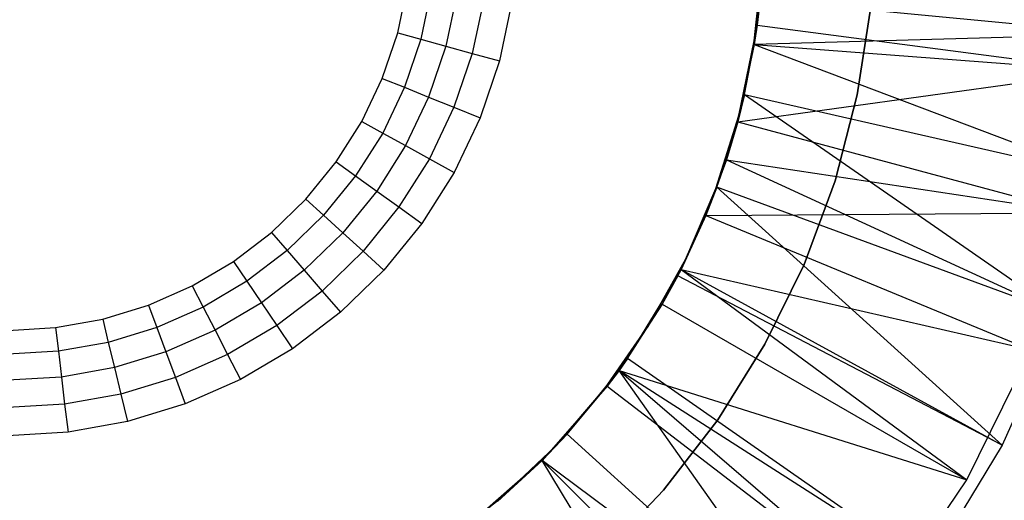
# Model space of a CAD drawing. Extents: x 0.02 to 3.4, y -1.69 to 1.69.
# Tile 7 of 11: x 1.72 to 2.83, y -0.64 to -0.1. Entities that reach past the tile are written whole.
import ezdxf

# ---------------------------------------------------------------- set-up
doc = ezdxf.new("R2010")
doc.units = 0
doc.header["$MEASUREMENT"] = 0
doc.layers.get('0').update_dxf_attribs({"color": 13, "linetype": 'CONTINUOUS'})

# ---------------------------------------------------------------- blocks, each defined once
blk = doc.blocks.new('Z_O_ENIE_PARANA_PM_STL')
at = {"color": 0}
for p, q in [((2.5563, 0, 0.4276), (2.5491, -0.1105, 0.4276)), ((2.5563, 0, 0.4276), (2.5491, -0.1105, 0.4276)), ((2.5546, -0.0428, 0.5081), (2.546, -0.1281, 0.5081)), ((2.546, -0.1281, 0.4884), (2.5546, -0.0428, 0.4884)), ((2.5546, -0.0428, 0.5081), (2.546, -0.1281, 0.5081)), ((2.546, -0.1281, 0.4884), (2.5546, -0.0428, 0.4884)), ((2.1466, -0.1193, 3.385), (2.1576, -0.0668, 3.385)), ((2.1466, -0.1193, 3.385), (2.1576, -0.0668, 3.385)), ((2.1841, -0.0708, 3.4019), (2.1724, -0.1264, 3.4019)), ((2.1841, -0.0708, 3.4019), (2.1724, -0.1264, 3.4019)), ((2.2129, -0.0751, 3.4143), (2.2005, -0.1341, 3.4143)), ((2.2129, -0.0751, 3.4143), (2.2005, -0.1341, 3.4143)), ((2.2433, -0.0796, 3.4219), (2.2301, -0.1422, 3.4219)), ((2.2433, -0.0796, 3.4219), (2.2301, -0.1422, 3.4219)), ((2.2745, -0.0843, 3.4244), (2.2605, -0.1505, 3.4244)), ((2.2745, -0.0843, 3.4244), (2.2605, -0.1505, 3.4244)), ((2.5459, -0.1324, 0.4833), (2.5524, -0.0813, 0.4833)), ((2.5459, -0.1324, 0.4833), (2.5524, -0.0813, 0.4833)), ((2.5524, -0.0813, 0.4833), (2.5491, -0.1105, 0.4276)), ((2.5524, -0.0813, 0.4833), (2.5491, -0.1105, 0.4276)), ((2.5524, -0.0813, 0.4833), (2.9605, -0.1206, 0.0733)), ((2.5524, -0.0813, 0.4833), (2.9605, -0.1206, 0.0733)), ((2.6614, -0.1887, 0.7041), (2.6765, -0.0901, 0.7041)), ((2.6765, -0.0901, 0.7434), (2.6614, -0.1887, 0.7434)), ((2.6614, -0.1887, 0.7041), (2.6765, -0.0901, 0.7041)), ((2.6765, -0.0901, 0.7434), (2.6614, -0.1887, 0.7434)), ((2.1294, -0.1702, 3.385), (2.1466, -0.1193, 3.385)), ((2.1294, -0.1702, 3.385), (2.1466, -0.1193, 3.385)), ((2.1466, -0.1193, 3.385), (2.1724, -0.1264, 3.4019)), ((2.1466, -0.1193, 3.385), (2.1724, -0.1264, 3.4019)), ((2.5459, -0.1324, 0.4833), (2.5491, -0.1105, 0.4276)), ((2.5491, -0.1105, 0.4276), (2.5459, -0.1324, 0.4276)), ((2.5459, -0.1324, 0.4833), (2.5491, -0.1105, 0.4276)), ((2.5491, -0.1105, 0.4276), (2.5459, -0.1324, 0.4276)), ((2.9605, -0.1206, 0.0733), (2.5459, -0.1324, 0.4833)), ((2.9605, -0.1206, 0.0733), (2.5459, -0.1324, 0.4833)), ((2.5491, -0.1105, 0.4276), (2.9394, -0.1619, 0.0339)), ((2.5491, -0.1105, 0.4276), (2.9394, -0.1619, 0.0339)), ((2.1724, -0.1264, 3.4019), (2.1542, -0.1802, 3.4019)), ((2.1724, -0.1264, 3.4019), (2.1542, -0.1802, 3.4019)), ((2.1724, -0.1264, 3.4019), (2.2005, -0.1341, 3.4143)), ((2.1724, -0.1264, 3.4019), (2.2005, -0.1341, 3.4143)), ((2.546, -0.1281, 0.5081), (2.5287, -0.212, 0.5081)), ((2.5287, -0.212, 0.4884), (2.546, -0.1281, 0.4884)), ((2.546, -0.1281, 0.5081), (2.5287, -0.212, 0.5081)), ((2.5287, -0.212, 0.4884), (2.546, -0.1281, 0.4884)), ((2.546, -0.1281, 0.5081), (2.546, -0.1281, 0.4884)), ((2.546, -0.1281, 0.5081), (2.546, -0.1281, 0.4884)), ((2.2005, -0.1341, 3.4143), (2.1812, -0.1912, 3.4143)), ((2.2005, -0.1341, 3.4143), (2.1812, -0.1912, 3.4143)), ((2.2005, -0.1341, 3.4143), (2.2301, -0.1422, 3.4219)), ((2.2005, -0.1341, 3.4143), (2.2301, -0.1422, 3.4219)), ((2.2301, -0.1422, 3.4219), (2.2096, -0.2027, 3.4219)), ((2.2301, -0.1422, 3.4219), (2.2096, -0.2027, 3.4219)), ((2.2301, -0.1422, 3.4219), (2.2605, -0.1505, 3.4244)), ((2.2301, -0.1422, 3.4219), (2.2605, -0.1505, 3.4244)), ((2.5459, -0.1324, 0.4276), (2.5275, -0.2191, 0.4276)), ((2.5459, -0.1324, 0.4276), (2.5275, -0.2191, 0.4276)), ((2.5351, -0.1884, 0.4833), (2.5459, -0.1324, 0.4276)), ((2.5351, -0.1884, 0.4833), (2.5459, -0.1324, 0.4276)), ((2.5351, -0.1884, 0.4833), (2.5459, -0.1324, 0.4833)), ((2.5351, -0.1884, 0.4833), (2.5459, -0.1324, 0.4833)), ((2.5459, -0.1324, 0.4833), (2.5459, -0.1324, 0.4276)), ((2.5459, -0.1324, 0.4833), (2.5459, -0.1324, 0.4276)), ((2.5459, -0.1324, 0.4276), (2.9394, -0.1619, 0.0339)), ((2.5459, -0.1324, 0.4276), (2.9394, -0.1619, 0.0339)), ((2.5459, -0.1324, 0.4833), (2.9348, -0.2796, 0.0733)), ((2.5459, -0.1324, 0.4833), (2.9348, -0.2796, 0.0733)), ((2.2605, -0.1505, 3.4244), (2.2389, -0.2145, 3.4244)), ((2.2605, -0.1505, 3.4244), (2.2389, -0.2145, 3.4244)), ((2.5275, -0.2191, 0.4276), (2.9394, -0.1619, 0.0339)), ((2.5275, -0.2191, 0.4276), (2.9394, -0.1619, 0.0339)), ((2.1063, -0.2186, 3.385), (2.1294, -0.1702, 3.385)), ((2.1063, -0.2186, 3.385), (2.1294, -0.1702, 3.385)), ((2.1294, -0.1702, 3.385), (2.1542, -0.1802, 3.4019)), ((2.1294, -0.1702, 3.385), (2.1542, -0.1802, 3.4019)), ((2.1542, -0.1802, 3.4019), (2.1298, -0.2315, 3.4019)), ((2.1542, -0.1802, 3.4019), (2.1298, -0.2315, 3.4019)), ((2.1542, -0.1802, 3.4019), (2.1812, -0.1912, 3.4143)), ((2.1542, -0.1802, 3.4019), (2.1812, -0.1912, 3.4143)), ((2.1812, -0.1912, 3.4143), (2.1553, -0.2456, 3.4143)), ((2.1812, -0.1912, 3.4143), (2.1553, -0.2456, 3.4143)), ((2.1812, -0.1912, 3.4143), (2.2096, -0.2027, 3.4219)), ((2.1812, -0.1912, 3.4143), (2.2096, -0.2027, 3.4219)), ((2.5149, -0.2616, 0.4833), (2.5351, -0.1884, 0.4833)), ((2.5149, -0.2616, 0.4833), (2.5351, -0.1884, 0.4833)), ((2.5351, -0.1884, 0.4833), (2.5275, -0.2191, 0.4276)), ((2.5351, -0.1884, 0.4833), (2.5275, -0.2191, 0.4276)), ((2.5351, -0.1884, 0.4833), (2.9348, -0.2796, 0.0733)), ((2.5351, -0.1884, 0.4833), (2.9348, -0.2796, 0.0733)), ((2.5351, -0.1884, 0.4833), (2.889, -0.4339, 0.0733)), ((2.5351, -0.1884, 0.4833), (2.889, -0.4339, 0.0733)), ((2.6365, -0.2852, 0.7041), (2.6614, -0.1887, 0.7041)), ((2.6614, -0.1887, 0.7434), (2.6365, -0.2852, 0.7434)), ((2.6365, -0.2852, 0.7041), (2.6614, -0.1887, 0.7041)), ((2.6614, -0.1887, 0.7434), (2.6365, -0.2852, 0.7434)), ((2.6614, -0.1887, 0.7041), (2.6614, -0.1887, 0.7434)), ((2.6614, -0.1887, 0.7041), (2.6614, -0.1887, 0.7434)), ((2.2096, -0.2027, 3.4219), (2.1822, -0.2604, 3.4219)), ((2.2096, -0.2027, 3.4219), (2.1822, -0.2604, 3.4219)), ((2.2096, -0.2027, 3.4219), (2.2389, -0.2145, 3.4244)), ((2.2096, -0.2027, 3.4219), (2.2389, -0.2145, 3.4244)), ((2.0777, -0.2639, 3.385), (2.1063, -0.2186, 3.385)), ((2.0777, -0.2639, 3.385), (2.1063, -0.2186, 3.385)), ((2.1063, -0.2186, 3.385), (2.1298, -0.2315, 3.4019)), ((2.1063, -0.2186, 3.385), (2.1298, -0.2315, 3.4019)), ((2.2389, -0.2145, 3.4244), (2.2098, -0.2756, 3.4244)), ((2.2389, -0.2145, 3.4244), (2.2098, -0.2756, 3.4244)), ((2.5287, -0.212, 0.5081), (2.5031, -0.2938, 0.5081)), ((2.5031, -0.2938, 0.4884), (2.5287, -0.212, 0.4884)), ((2.5287, -0.212, 0.5081), (2.5031, -0.2938, 0.5081)), ((2.5031, -0.2938, 0.4884), (2.5287, -0.212, 0.4884)), ((2.5149, -0.2616, 0.4833), (2.5275, -0.2191, 0.4276)), ((2.5275, -0.2191, 0.4276), (2.5149, -0.2616, 0.4276)), ((2.5149, -0.2616, 0.4833), (2.5275, -0.2191, 0.4276)), ((2.5275, -0.2191, 0.4276), (2.5149, -0.2616, 0.4276)), ((2.5275, -0.2191, 0.4276), (2.9077, -0.321, 0.0339)), ((2.5275, -0.2191, 0.4276), (2.9077, -0.321, 0.0339)), ((2.5287, -0.212, 0.5081), (2.5287, -0.212, 0.4884)), ((2.5287, -0.212, 0.5081), (2.5287, -0.212, 0.4884)), ((2.1298, -0.2315, 3.4019), (2.0994, -0.2795, 3.4019)), ((2.1298, -0.2315, 3.4019), (2.0994, -0.2795, 3.4019)), ((2.1298, -0.2315, 3.4019), (2.1553, -0.2456, 3.4143)), ((2.1298, -0.2315, 3.4019), (2.1553, -0.2456, 3.4143)), ((2.1553, -0.2456, 3.4143), (2.1231, -0.2965, 3.4143)), ((2.1553, -0.2456, 3.4143), (2.1231, -0.2965, 3.4143)), ((2.1553, -0.2456, 3.4143), (2.1822, -0.2604, 3.4219)), ((2.1553, -0.2456, 3.4143), (2.1822, -0.2604, 3.4219)), ((2.0439, -0.3056, 3.385), (2.0777, -0.2639, 3.385)), ((2.0439, -0.3056, 3.385), (2.0777, -0.2639, 3.385)), ((2.0777, -0.2639, 3.385), (2.0994, -0.2795, 3.4019)), ((2.0777, -0.2639, 3.385), (2.0994, -0.2795, 3.4019)), ((2.1822, -0.2604, 3.4219), (2.148, -0.3144, 3.4219)), ((2.1822, -0.2604, 3.4219), (2.148, -0.3144, 3.4219)), ((2.1822, -0.2604, 3.4219), (2.2098, -0.2756, 3.4244)), ((2.1822, -0.2604, 3.4219), (2.2098, -0.2756, 3.4244)), ((2.5149, -0.2616, 0.4276), (2.4919, -0.3239, 0.4276)), ((2.5149, -0.2616, 0.4276), (2.4919, -0.3239, 0.4276)), ((2.5042, -0.2923, 0.4833), (2.5149, -0.2616, 0.4276)), ((2.5042, -0.2923, 0.4833), (2.5149, -0.2616, 0.4276)), ((2.5042, -0.2923, 0.4833), (2.5149, -0.2616, 0.4833)), ((2.5042, -0.2923, 0.4833), (2.5149, -0.2616, 0.4833)), ((2.5149, -0.2616, 0.4833), (2.5149, -0.2616, 0.4276)), ((2.5149, -0.2616, 0.4833), (2.5149, -0.2616, 0.4276)), ((2.5149, -0.2616, 0.4276), (2.9077, -0.321, 0.0339)), ((2.5149, -0.2616, 0.4276), (2.9077, -0.321, 0.0339)), ((2.5149, -0.2616, 0.4833), (2.889, -0.4339, 0.0733)), ((2.5149, -0.2616, 0.4833), (2.889, -0.4339, 0.0733)), ((2.2098, -0.2756, 3.4244), (2.1737, -0.3328, 3.4244)), ((2.2098, -0.2756, 3.4244), (2.1737, -0.3328, 3.4244)), ((2.0994, -0.2795, 3.4019), (2.0636, -0.3237, 3.4019)), ((2.0994, -0.2795, 3.4019), (2.0636, -0.3237, 3.4019)), ((2.0994, -0.2795, 3.4019), (2.1231, -0.2965, 3.4143)), ((2.0994, -0.2795, 3.4019), (2.1231, -0.2965, 3.4143)), ((2.6018, -0.3787, 0.7041), (2.6365, -0.2852, 0.7041)), ((2.6365, -0.2852, 0.7434), (2.6018, -0.3787, 0.7434)), ((2.6018, -0.3787, 0.7041), (2.6365, -0.2852, 0.7041)), ((2.6365, -0.2852, 0.7434), (2.6018, -0.3787, 0.7434)), ((2.6365, -0.2852, 0.7041), (2.6365, -0.2852, 0.7434)), ((2.6365, -0.2852, 0.7041), (2.6365, -0.2852, 0.7434)), ((2.1231, -0.2965, 3.4143), (2.0851, -0.3433, 3.4143)), ((2.1231, -0.2965, 3.4143), (2.0851, -0.3433, 3.4143)), ((2.1231, -0.2965, 3.4143), (2.148, -0.3144, 3.4219)), ((2.1231, -0.2965, 3.4143), (2.148, -0.3144, 3.4219)), ((2.464, -0.3843, 0.4833), (2.5042, -0.2923, 0.4833)), ((2.464, -0.3843, 0.4833), (2.5042, -0.2923, 0.4833)), ((2.5031, -0.2938, 0.5081), (2.4693, -0.3725, 0.5081)), ((2.4693, -0.3725, 0.4884), (2.5031, -0.2938, 0.4884)), ((2.5031, -0.2938, 0.5081), (2.4693, -0.3725, 0.5081)), ((2.4693, -0.3725, 0.4884), (2.5031, -0.2938, 0.4884)), ((2.5042, -0.2923, 0.4833), (2.4919, -0.3239, 0.4276)), ((2.5042, -0.2923, 0.4833), (2.4919, -0.3239, 0.4276)), ((2.5031, -0.2938, 0.5081), (2.5031, -0.2938, 0.4884)), ((2.5031, -0.2938, 0.5081), (2.5031, -0.2938, 0.4884)), ((2.889, -0.4339, 0.0733), (2.5042, -0.2923, 0.4833)), ((2.5042, -0.2923, 0.4833), (2.8238, -0.5812, 0.0733)), ((2.5042, -0.2923, 0.4833), (2.8238, -0.5812, 0.0733)), ((2.889, -0.4339, 0.0733), (2.5042, -0.2923, 0.4833)), ((2.0054, -0.343, 3.385), (2.0439, -0.3056, 3.385)), ((2.0054, -0.343, 3.385), (2.0439, -0.3056, 3.385)), ((2.0439, -0.3056, 3.385), (2.0636, -0.3237, 3.4019)), ((2.0439, -0.3056, 3.385), (2.0636, -0.3237, 3.4019)), ((2.148, -0.3144, 3.4219), (2.1078, -0.364, 3.4219)), ((2.148, -0.3144, 3.4219), (2.1078, -0.364, 3.4219)), ((2.148, -0.3144, 3.4219), (2.1737, -0.3328, 3.4244)), ((2.148, -0.3144, 3.4219), (2.1737, -0.3328, 3.4244)), ((2.0636, -0.3237, 3.4019), (2.0229, -0.3632, 3.4019)), ((2.0636, -0.3237, 3.4019), (2.0229, -0.3632, 3.4019)), ((2.0636, -0.3237, 3.4019), (2.0851, -0.3433, 3.4143)), ((2.0636, -0.3237, 3.4019), (2.0851, -0.3433, 3.4143)), ((2.464, -0.3843, 0.4833), (2.4919, -0.3239, 0.4276)), ((2.4919, -0.3239, 0.4276), (2.464, -0.3843, 0.4276)), ((2.464, -0.3843, 0.4833), (2.4919, -0.3239, 0.4276)), ((2.4919, -0.3239, 0.4276), (2.464, -0.3843, 0.4276)), ((2.4919, -0.3239, 0.4276), (2.9077, -0.321, 0.0339)), ((2.4919, -0.3239, 0.4276), (2.9077, -0.321, 0.0339)), ((2.4919, -0.3239, 0.4276), (2.8556, -0.4746, 0.0339)), ((2.4919, -0.3239, 0.4276), (2.8556, -0.4746, 0.0339)), ((2.1737, -0.3328, 3.4244), (2.131, -0.3853, 3.4244)), ((2.1737, -0.3328, 3.4244), (2.131, -0.3853, 3.4244)), ((1.9628, -0.3755, 3.385), (2.0054, -0.343, 3.385)), ((1.9628, -0.3755, 3.385), (2.0054, -0.343, 3.385)), ((2.0054, -0.343, 3.385), (2.0229, -0.3632, 3.4019)), ((2.0054, -0.343, 3.385), (2.0229, -0.3632, 3.4019)), ((2.0851, -0.3433, 3.4143), (2.0419, -0.3853, 3.4143)), ((2.0851, -0.3433, 3.4143), (2.0419, -0.3853, 3.4143)), ((2.0851, -0.3433, 3.4143), (2.1078, -0.364, 3.4219)), ((2.0851, -0.3433, 3.4143), (2.1078, -0.364, 3.4219)), ((2.0229, -0.3632, 3.4019), (1.9777, -0.3977, 3.4019)), ((2.0229, -0.3632, 3.4019), (1.9777, -0.3977, 3.4019)), ((2.0229, -0.3632, 3.4019), (2.0419, -0.3853, 3.4143)), ((2.0229, -0.3632, 3.4019), (2.0419, -0.3853, 3.4143)), ((2.1078, -0.364, 3.4219), (2.0619, -0.4086, 3.4219)), ((2.1078, -0.364, 3.4219), (2.0619, -0.4086, 3.4219)), ((2.1078, -0.364, 3.4219), (2.131, -0.3853, 3.4244)), ((2.1078, -0.364, 3.4219), (2.131, -0.3853, 3.4244)), ((2.4693, -0.3725, 0.5081), (2.4277, -0.4474, 0.5081)), ((2.4277, -0.4474, 0.4884), (2.4693, -0.3725, 0.4884)), ((2.4693, -0.3725, 0.5081), (2.4277, -0.4474, 0.5081)), ((2.4277, -0.4474, 0.4884), (2.4693, -0.3725, 0.4884)), ((2.4693, -0.3725, 0.5081), (2.4693, -0.3725, 0.4884)), ((2.4693, -0.3725, 0.5081), (2.4693, -0.3725, 0.4884)), ((1.9166, -0.4028, 3.385), (1.9628, -0.3755, 3.385)), ((1.9166, -0.4028, 3.385), (1.9628, -0.3755, 3.385)), ((1.9628, -0.3755, 3.385), (1.9777, -0.3977, 3.4019)), ((1.9628, -0.3755, 3.385), (1.9777, -0.3977, 3.4019)), ((2.0419, -0.3853, 3.4143), (1.994, -0.4218, 3.4143)), ((2.0419, -0.3853, 3.4143), (1.994, -0.4218, 3.4143)), ((2.0419, -0.3853, 3.4143), (2.0619, -0.4086, 3.4219)), ((2.0419, -0.3853, 3.4143), (2.0619, -0.4086, 3.4219)), ((2.131, -0.3853, 3.4244), (2.0825, -0.4324, 3.4244)), ((2.131, -0.3853, 3.4244), (2.0825, -0.4324, 3.4244)), ((2.464, -0.3843, 0.4276), (2.4429, -0.4232, 0.4276)), ((2.464, -0.3843, 0.4276), (2.4429, -0.4232, 0.4276)), ((2.4603, -0.3915, 0.4833), (2.464, -0.3843, 0.4276)), ((2.4603, -0.3915, 0.4833), (2.464, -0.3843, 0.4276)), ((2.4603, -0.3915, 0.4833), (2.464, -0.3843, 0.4833)), ((2.4603, -0.3915, 0.4833), (2.464, -0.3843, 0.4833)), ((2.464, -0.3843, 0.4833), (2.464, -0.3843, 0.4276)), ((2.464, -0.3843, 0.4833), (2.464, -0.3843, 0.4276)), ((2.464, -0.3843, 0.4276), (2.7839, -0.6201, 0.0339)), ((2.464, -0.3843, 0.4276), (2.7839, -0.6201, 0.0339)), ((2.464, -0.3843, 0.4276), (2.8556, -0.4746, 0.0339)), ((2.464, -0.3843, 0.4276), (2.8556, -0.4746, 0.0339)), ((2.464, -0.3843, 0.4833), (2.8238, -0.5812, 0.0733)), ((2.464, -0.3843, 0.4833), (2.8238, -0.5812, 0.0733)), ((2.5579, -0.4682, 0.7041), (2.6018, -0.3787, 0.7041)), ((2.6018, -0.3787, 0.7434), (2.5579, -0.4682, 0.7434)), ((2.5579, -0.4682, 0.7041), (2.6018, -0.3787, 0.7041)), ((2.6018, -0.3787, 0.7434), (2.5579, -0.4682, 0.7434)), ((2.6018, -0.3787, 0.7041), (2.6018, -0.3787, 0.7434)), ((2.6018, -0.3787, 0.7041), (2.6018, -0.3787, 0.7434)), ((2.4041, -0.4843, 0.4833), (2.4603, -0.3915, 0.4833)), ((2.4041, -0.4843, 0.4833), (2.4603, -0.3915, 0.4833)), ((2.4603, -0.3915, 0.4833), (2.4429, -0.4232, 0.4276)), ((2.4603, -0.3915, 0.4833), (2.4429, -0.4232, 0.4276)), ((2.8238, -0.5812, 0.0733), (2.4603, -0.3915, 0.4833)), ((2.8238, -0.5812, 0.0733), (2.4603, -0.3915, 0.4833)), ((1.8675, -0.4244, 3.385), (1.9166, -0.4028, 3.385)), ((1.8675, -0.4244, 3.385), (1.9166, -0.4028, 3.385)), ((1.9166, -0.4028, 3.385), (1.9288, -0.4266, 3.4019)), ((1.9166, -0.4028, 3.385), (1.9288, -0.4266, 3.4019)), ((1.9777, -0.3977, 3.4019), (1.9288, -0.4266, 3.4019)), ((1.9777, -0.3977, 3.4019), (1.9288, -0.4266, 3.4019)), ((1.9777, -0.3977, 3.4019), (1.994, -0.4218, 3.4143)), ((1.9777, -0.3977, 3.4019), (1.994, -0.4218, 3.4143)), ((2.0619, -0.4086, 3.4219), (2.0111, -0.4473, 3.4219)), ((2.0619, -0.4086, 3.4219), (2.0111, -0.4473, 3.4219)), ((2.0619, -0.4086, 3.4219), (2.0825, -0.4324, 3.4244)), ((2.0619, -0.4086, 3.4219), (2.0825, -0.4324, 3.4244)), ((1.8162, -0.4401, 3.385), (1.8675, -0.4244, 3.385)), ((1.8162, -0.4401, 3.385), (1.8675, -0.4244, 3.385)), ((1.8675, -0.4244, 3.385), (1.8768, -0.4495, 3.4019)), ((1.8675, -0.4244, 3.385), (1.8768, -0.4495, 3.4019)), ((1.9288, -0.4266, 3.4019), (1.8768, -0.4495, 3.4019)), ((1.9288, -0.4266, 3.4019), (1.8768, -0.4495, 3.4019)), ((1.9288, -0.4266, 3.4019), (1.9421, -0.4525, 3.4143)), ((1.9288, -0.4266, 3.4019), (1.9421, -0.4525, 3.4143)), ((1.994, -0.4218, 3.4143), (1.9421, -0.4525, 3.4143)), ((1.994, -0.4218, 3.4143), (1.9421, -0.4525, 3.4143)), ((1.994, -0.4218, 3.4143), (2.0111, -0.4473, 3.4219)), ((1.994, -0.4218, 3.4143), (2.0111, -0.4473, 3.4219)), ((2.4429, -0.4232, 0.4276), (2.3946, -0.4975, 0.4276)), ((2.4429, -0.4232, 0.4276), (2.3946, -0.4975, 0.4276)), ((2.4041, -0.4843, 0.4833), (2.4429, -0.4232, 0.4276)), ((2.4041, -0.4843, 0.4833), (2.4429, -0.4232, 0.4276)), ((2.4429, -0.4232, 0.4276), (2.7839, -0.6201, 0.0339)), ((2.4429, -0.4232, 0.4276), (2.7839, -0.6201, 0.0339)), ((1.7634, -0.4496, 3.385), (1.8162, -0.4401, 3.385)), ((1.7634, -0.4496, 3.385), (1.8162, -0.4401, 3.385)), ((1.8162, -0.4401, 3.385), (1.8225, -0.4661, 3.4019)), ((1.8162, -0.4401, 3.385), (1.8225, -0.4661, 3.4019)), ((2.0825, -0.4324, 3.4244), (2.0288, -0.4735, 3.4244)), ((2.0825, -0.4324, 3.4244), (2.0288, -0.4735, 3.4244)), ((2.889, -0.4339, 0.0733), (2.8238, -0.5812, 0.0733)), ((2.889, -0.4339, 0.0733), (2.8238, -0.5812, 0.0733)), ((1.7098, -0.4528, 3.385), (1.7634, -0.4496, 3.385)), ((1.7098, -0.4528, 3.385), (1.7634, -0.4496, 3.385)), ((1.7634, -0.4496, 3.385), (1.7666, -0.4761, 3.4019)), ((1.7634, -0.4496, 3.385), (1.7666, -0.4761, 3.4019)), ((1.8768, -0.4495, 3.4019), (1.8225, -0.4661, 3.4019)), ((1.8768, -0.4495, 3.4019), (1.8225, -0.4661, 3.4019)), ((1.8768, -0.4495, 3.4019), (1.8869, -0.4768, 3.4143)), ((1.8768, -0.4495, 3.4019), (1.8869, -0.4768, 3.4143)), ((2.0111, -0.4473, 3.4219), (1.9561, -0.4798, 3.4219)), ((2.0111, -0.4473, 3.4219), (1.9561, -0.4798, 3.4219)), ((2.0111, -0.4473, 3.4219), (2.0288, -0.4735, 3.4244)), ((2.0111, -0.4473, 3.4219), (2.0288, -0.4735, 3.4244)), ((2.4277, -0.4474, 0.5081), (2.3787, -0.5178, 0.5081)), ((2.3787, -0.5178, 0.4884), (2.4277, -0.4474, 0.4884)), ((2.4277, -0.4474, 0.5081), (2.3787, -0.5178, 0.5081)), ((2.3787, -0.5178, 0.4884), (2.4277, -0.4474, 0.4884)), ((2.4277, -0.4474, 0.5081), (2.4277, -0.4474, 0.4884)), ((2.4277, -0.4474, 0.5081), (2.4277, -0.4474, 0.4884)), ((1.9421, -0.4525, 3.4143), (1.8869, -0.4768, 3.4143)), ((1.9421, -0.4525, 3.4143), (1.8869, -0.4768, 3.4143)), ((1.9421, -0.4525, 3.4143), (1.9561, -0.4798, 3.4219)), ((1.9421, -0.4525, 3.4143), (1.9561, -0.4798, 3.4219)), ((1.8225, -0.4661, 3.4019), (1.7666, -0.4761, 3.4019)), ((1.8225, -0.4661, 3.4019), (1.7666, -0.4761, 3.4019)), ((1.8225, -0.4661, 3.4019), (1.8293, -0.4944, 3.4143)), ((1.8225, -0.4661, 3.4019), (1.8293, -0.4944, 3.4143)), ((2.0288, -0.4735, 3.4244), (1.9705, -0.5079, 3.4244)), ((2.0288, -0.4735, 3.4244), (1.9705, -0.5079, 3.4244)), ((2.5052, -0.5528, 0.7041), (2.5579, -0.4682, 0.7041)), ((2.5579, -0.4682, 0.7434), (2.5052, -0.5528, 0.7434)), ((2.5052, -0.5528, 0.7041), (2.5579, -0.4682, 0.7041)), ((2.5579, -0.4682, 0.7434), (2.5052, -0.5528, 0.7434)), ((2.5579, -0.4682, 0.7041), (2.5579, -0.4682, 0.7434)), ((2.5579, -0.4682, 0.7041), (2.5579, -0.4682, 0.7434)), ((1.7666, -0.4761, 3.4019), (1.7098, -0.4795, 3.4019)), ((1.7666, -0.4761, 3.4019), (1.7098, -0.4795, 3.4019)), ((1.7666, -0.4761, 3.4019), (1.77, -0.505, 3.4143)), ((1.7666, -0.4761, 3.4019), (1.77, -0.505, 3.4143)), ((1.8869, -0.4768, 3.4143), (1.8293, -0.4944, 3.4143)), ((1.8869, -0.4768, 3.4143), (1.8293, -0.4944, 3.4143)), ((1.8869, -0.4768, 3.4143), (1.8976, -0.5056, 3.4219)), ((1.8869, -0.4768, 3.4143), (1.8976, -0.5056, 3.4219)), ((1.9561, -0.4798, 3.4219), (1.8976, -0.5056, 3.4219)), ((1.9561, -0.4798, 3.4219), (1.8976, -0.5056, 3.4219)), ((1.9561, -0.4798, 3.4219), (1.9705, -0.5079, 3.4244)), ((1.9561, -0.4798, 3.4219), (1.9705, -0.5079, 3.4244)), ((2.3946, -0.4975, 0.4833), (2.4041, -0.4843, 0.4833)), ((2.4041, -0.4843, 0.4833), (2.3946, -0.4975, 0.4276)), ((2.4041, -0.4843, 0.4833), (2.3946, -0.4975, 0.4276)), ((2.3946, -0.4975, 0.4833), (2.4041, -0.4843, 0.4833)), ((2.7404, -0.7188, 0.0733), (2.4041, -0.4843, 0.4833)), ((2.7404, -0.7188, 0.0733), (2.4041, -0.4843, 0.4833)), ((2.7839, -0.6201, 0.0339), (2.8556, -0.4746, 0.0339)), ((2.7839, -0.6201, 0.0339), (2.8556, -0.4746, 0.0339)), ((1.8293, -0.4944, 3.4143), (1.77, -0.505, 3.4143)), ((1.8293, -0.4944, 3.4143), (1.77, -0.505, 3.4143)), ((1.8293, -0.4944, 3.4143), (1.8365, -0.5242, 3.4219)), ((1.8293, -0.4944, 3.4143), (1.8365, -0.5242, 3.4219)), ((1.77, -0.505, 3.4143), (1.7098, -0.5086, 3.4143)), ((1.77, -0.505, 3.4143), (1.7098, -0.5086, 3.4143)), ((1.77, -0.505, 3.4143), (1.7736, -0.5355, 3.4219)), ((1.77, -0.505, 3.4143), (1.7736, -0.5355, 3.4219)), ((1.8976, -0.5056, 3.4219), (1.8365, -0.5242, 3.4219)), ((1.8976, -0.5056, 3.4219), (1.8365, -0.5242, 3.4219)), ((1.8976, -0.5056, 3.4219), (1.9086, -0.5351, 3.4244)), ((1.8976, -0.5056, 3.4219), (1.9086, -0.5351, 3.4244)), ((2.3365, -0.5691, 0.4833), (2.3946, -0.4975, 0.4833)), ((2.3365, -0.5691, 0.4833), (2.3946, -0.4975, 0.4833)), ((2.3946, -0.4975, 0.4833), (2.3814, -0.5153, 0.4276)), ((2.3946, -0.4975, 0.4833), (2.3814, -0.5153, 0.4276)), ((2.3946, -0.4975, 0.4276), (2.3814, -0.5153, 0.4276)), ((2.3946, -0.4975, 0.4276), (2.3814, -0.5153, 0.4276)), ((2.3946, -0.4975, 0.4833), (2.3946, -0.4975, 0.4276)), ((2.3946, -0.4975, 0.4833), (2.3946, -0.4975, 0.4276)), ((2.3946, -0.4975, 0.4276), (2.6937, -0.755, 0.0339)), ((2.3946, -0.4975, 0.4276), (2.6937, -0.755, 0.0339)), ((2.3946, -0.4975, 0.4276), (2.7839, -0.6201, 0.0339)), ((2.3946, -0.4975, 0.4276), (2.7839, -0.6201, 0.0339)), ((2.64, -0.8447, 0.0733), (2.3946, -0.4975, 0.4833)), ((2.64, -0.8447, 0.0733), (2.3946, -0.4975, 0.4833)), ((2.7404, -0.7188, 0.0733), (2.3946, -0.4975, 0.4833)), ((2.7404, -0.7188, 0.0733), (2.3946, -0.4975, 0.4833)), ((1.9705, -0.5079, 3.4244), (1.9086, -0.5351, 3.4244)), ((1.9705, -0.5079, 3.4244), (1.9086, -0.5351, 3.4244)), ((2.3814, -0.5153, 0.4276), (2.3084, -0.5985, 0.4276)), ((2.3814, -0.5153, 0.4276), (2.3084, -0.5985, 0.4276)), ((2.3787, -0.5178, 0.5081), (2.3229, -0.5828, 0.5081)), ((2.3229, -0.5828, 0.4884), (2.3787, -0.5178, 0.4884)), ((2.3787, -0.5178, 0.5081), (2.3229, -0.5828, 0.5081)), ((2.3229, -0.5828, 0.4884), (2.3787, -0.5178, 0.4884)), ((2.3365, -0.5691, 0.4833), (2.3814, -0.5153, 0.4276)), ((2.3365, -0.5691, 0.4833), (2.3814, -0.5153, 0.4276)), ((2.3787, -0.5178, 0.5081), (2.3787, -0.5178, 0.4884)), ((2.3787, -0.5178, 0.5081), (2.3787, -0.5178, 0.4884)), ((2.3814, -0.5153, 0.4276), (2.6937, -0.755, 0.0339)), ((2.3814, -0.5153, 0.4276), (2.6937, -0.755, 0.0339)), ((1.8365, -0.5242, 3.4219), (1.7736, -0.5355, 3.4219)), ((1.8365, -0.5242, 3.4219), (1.7736, -0.5355, 3.4219)), ((1.8365, -0.5242, 3.4219), (1.8439, -0.5549, 3.4244)), ((1.8365, -0.5242, 3.4219), (1.8439, -0.5549, 3.4244)), ((1.7736, -0.5355, 3.4219), (1.7098, -0.5393, 3.4219)), ((1.7736, -0.5355, 3.4219), (1.7098, -0.5393, 3.4219)), ((1.7736, -0.5355, 3.4219), (1.7774, -0.5669, 3.4244)), ((1.7736, -0.5355, 3.4219), (1.7774, -0.5669, 3.4244)), ((1.9086, -0.5351, 3.4244), (1.8439, -0.5549, 3.4244)), ((1.9086, -0.5351, 3.4244), (1.8439, -0.5549, 3.4244)), ((1.8439, -0.5549, 3.4244), (1.7774, -0.5669, 3.4244)), ((1.8439, -0.5549, 3.4244), (1.7774, -0.5669, 3.4244)), ((2.4442, -0.6317, 0.7041), (2.5052, -0.5528, 0.7041)), ((2.5052, -0.5528, 0.7434), (2.4442, -0.6317, 0.7434)), ((2.4442, -0.6317, 0.7041), (2.5052, -0.5528, 0.7041)), ((2.5052, -0.5528, 0.7434), (2.4442, -0.6317, 0.7434)), ((2.5052, -0.5528, 0.7041), (2.5052, -0.5528, 0.7434)), ((2.5052, -0.5528, 0.7041), (2.5052, -0.5528, 0.7434)), ((1.7774, -0.5669, 3.4244), (1.7098, -0.5709, 3.4244)), ((1.7774, -0.5669, 3.4244), (1.7098, -0.5709, 3.4244)), ((2.3084, -0.5985, 0.4276), (2.3365, -0.5691, 0.4833)), ((2.3084, -0.5985, 0.4833), (2.3365, -0.5691, 0.4833)), ((2.3084, -0.5985, 0.4276), (2.3365, -0.5691, 0.4833)), ((2.3084, -0.5985, 0.4833), (2.3365, -0.5691, 0.4833)), ((2.64, -0.8447, 0.0733), (2.3365, -0.5691, 0.4833)), ((2.64, -0.8447, 0.0733), (2.3365, -0.5691, 0.4833)), ((2.3229, -0.5828, 0.5081), (2.2608, -0.6418, 0.5081)), ((2.2608, -0.6418, 0.4884), (2.3229, -0.5828, 0.4884)), ((2.3229, -0.5828, 0.5081), (2.2608, -0.6418, 0.5081)), ((2.2608, -0.6418, 0.4884), (2.3229, -0.5828, 0.4884)), ((2.3229, -0.5828, 0.5081), (2.3229, -0.5828, 0.4884)), ((2.3229, -0.5828, 0.5081), (2.3229, -0.5828, 0.4884)), ((2.8238, -0.5812, 0.0733), (2.7404, -0.7188, 0.0733)), ((2.8238, -0.5812, 0.0733), (2.7404, -0.7188, 0.0733)), ((2.3084, -0.5985, 0.4276), (2.2251, -0.6715, 0.4276)), ((2.3084, -0.5985, 0.4276), (2.2251, -0.6715, 0.4276)), ((2.2585, -0.6445, 0.4833), (2.3084, -0.5985, 0.4276)), ((2.2585, -0.6445, 0.4833), (2.3084, -0.5985, 0.4276)), ((2.2585, -0.6445, 0.4833), (2.3084, -0.5985, 0.4833)), ((2.2585, -0.6445, 0.4833), (2.3084, -0.5985, 0.4833)), ((2.3084, -0.5985, 0.4833), (2.3084, -0.5985, 0.4276)), ((2.3084, -0.5985, 0.4833), (2.3084, -0.5985, 0.4276)), ((2.3084, -0.5985, 0.4276), (2.5868, -0.8769, 0.0339)), ((2.3084, -0.5985, 0.4276), (2.5868, -0.8769, 0.0339)), ((2.5243, -0.9567, 0.0733), (2.3084, -0.5985, 0.4833)), ((2.5243, -0.9567, 0.0733), (2.3084, -0.5985, 0.4833)), ((2.64, -0.8447, 0.0733), (2.3084, -0.5985, 0.4833)), ((2.64, -0.8447, 0.0733), (2.3084, -0.5985, 0.4833)), ((2.6937, -0.755, 0.0339), (2.7839, -0.6201, 0.0339)), ((2.6937, -0.755, 0.0339), (2.7839, -0.6201, 0.0339)), ((2.3755, -0.7039, 0.7041), (2.4442, -0.6317, 0.7041)), ((2.4442, -0.6317, 0.7434), (2.3755, -0.7039, 0.7434)), ((2.3755, -0.7039, 0.7041), (2.4442, -0.6317, 0.7041)), ((2.4442, -0.6317, 0.7434), (2.3755, -0.7039, 0.7434)), ((2.4442, -0.6317, 0.7041), (2.4442, -0.6317, 0.7434)), ((2.4442, -0.6317, 0.7041), (2.4442, -0.6317, 0.7434)), ((2.2608, -0.6418, 0.5081), (2.1931, -0.6943, 0.5081)), ((2.1931, -0.6943, 0.4884), (2.2608, -0.6418, 0.4884)), ((2.2608, -0.6418, 0.5081), (2.1931, -0.6943, 0.5081)), ((2.1931, -0.6943, 0.4884), (2.2608, -0.6418, 0.4884)), ((2.2608, -0.6418, 0.5081), (2.2608, -0.6418, 0.4884)), ((2.2608, -0.6418, 0.5081), (2.2608, -0.6418, 0.4884))]:
    blk.add_line(p, q, dxfattribs=at)

msp = doc.modelspace()

# ---------------------------------------------------------------- block references
at = {"color": 0}
msp.add_blockref('Z_O_ENIE_PARANA_PM_STL', (0, 0), dxfattribs=at)

doc.saveas('drawing.dxf')
